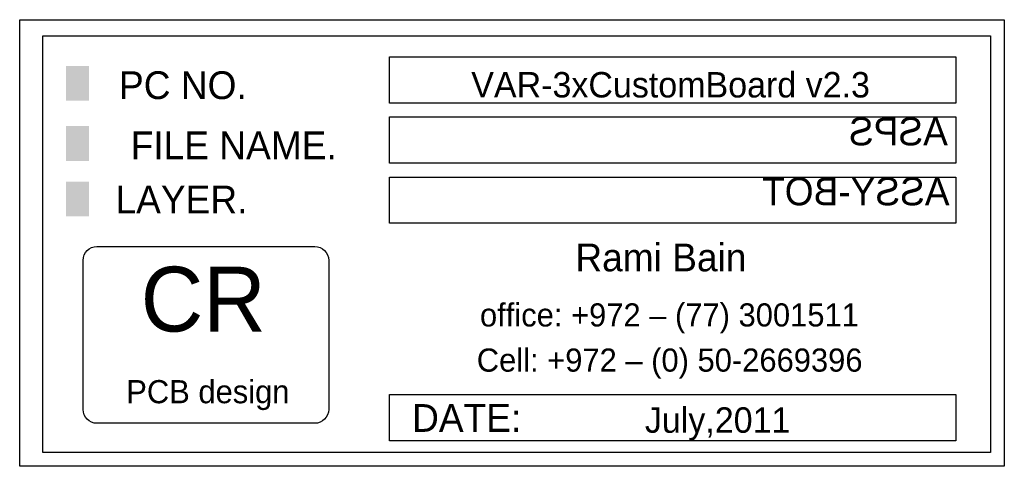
# Model space of a CAD drawing. Extents: x 0 to 100, y 0 to 165.
# Tile 4 of 4: x 45 to 100, y 140 to 165. Entities that reach past the tile are written whole.
import ezdxf
from ezdxf.enums import TextEntityAlignment as Align

# ---------------------------------------------------------------- set-up
doc = ezdxf.new("R2010")
doc.units = 0
doc.header["$MEASUREMENT"] = 0
doc.layers.add('ASSEMBLY_OUTLINES_BTM', color=251, linetype='CONTINUOUS')
doc.layers.add('LOGO', color=244, linetype='CONTINUOUS')
doc.styles.add('VERIBEST_GERBER_0', font='VBest0.ttf')

msp = doc.modelspace()

# ---------------------------------------------------------------- linework, layer by layer
at = {"layer": 'LOGO'}
for points in [[(45.4152, 140.1318), (45.4152, 164.6428), (99.5172, 164.6428), (99.5172, 140.1318)], [(46.6852, 140.8938), (46.6852, 163.7538), (98.7552, 163.7538), (98.7552, 140.8938)], [(65.7352, 160.0708), (65.7352, 162.6108), (96.8502, 162.6108), (96.8502, 160.0708)], [(65.7352, 156.7688), (65.7352, 159.3088), (96.8502, 159.3088), (96.8502, 156.7688)], [(65.7352, 153.4668), (65.7352, 156.0068), (96.8502, 156.0068), (96.8502, 153.4668)], [(65.7352, 141.5288), (65.7352, 144.0688), (96.8502, 144.0688), (96.8502, 141.5288)]]:
    msp.add_lwpolyline(points, close=True, dxfattribs=at)
msp.add_lwpolyline([(48.897032, 143.251936), (48.897032, 151.4348, -0.414213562), (49.659032, 152.1968), (61.631575, 152.1968, -0.414213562), (62.393575, 151.4348), (62.393575, 143.251936, -0.414213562), (61.631575, 142.489936), (49.659032, 142.489936, -0.414213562)], format="xyb", close=True, dxfattribs=at)
for points in [[(47.9552, 160.1978), (49.2252, 160.1978), (47.9552, 162.1028), (49.2252, 162.1028)], [(47.9552, 156.8958), (49.2252, 156.8958), (47.9552, 158.8008), (49.2252, 158.8008)], [(47.9552, 153.8478), (49.2252, 153.8478), (47.9552, 155.7528), (49.2252, 155.7528)]]:
    msp.add_solid(points, dxfattribs=at)

# ---------------------------------------------------------------- texts
at = {"layer": 'ASSEMBLY_OUTLINES_BTM', "style": 'VERIBEST_GERBER_0', "text_generation_flag": 2}
for s, p in [('ASPS', (96.419107, 157.290726)), ('ASSY-BOT', (96.511366, 153.998716))]:
    msp.add_text(s, height=1.524, dxfattribs=at).set_placement(p, align=Align.BOTTOM_LEFT)
at = {"layer": 'LOGO', "style": 'VERIBEST_GERBER_0'}
for s, height, p in [('PC NO.', 1.524, (54.3814, 161.0487)), ('VAR-3xCustomBoard v2.3', 1.397, (81.18094, 161.073084)), ('FILE NAME.', 1.524, (57.1754, 157.7467)), ('LAYER.', 1.524, (54.3052, 154.7749)), ('Rami Bain', 1.524, (80.647032, 151.593296)), ('CR', 3.556, (55.501032, 149.307296)), ('office: +972 – (77) 3001511', 1.27, (81.116424, 148.439632)), ('Cell: +972 – (0) 50-2669396', 1.27, (81.128616, 145.960592)), ('PCB design', 1.27, (55.755032, 144.227296)), ('DATE:', 1.524, (69.977076, 142.783662)), ('July,2011', 1.397, (83.766406, 142.669768))]:
    msp.add_text(s, height=height, dxfattribs=at).set_placement(p, align=Align.MIDDLE_CENTER)

doc.saveas('drawing.dxf')
